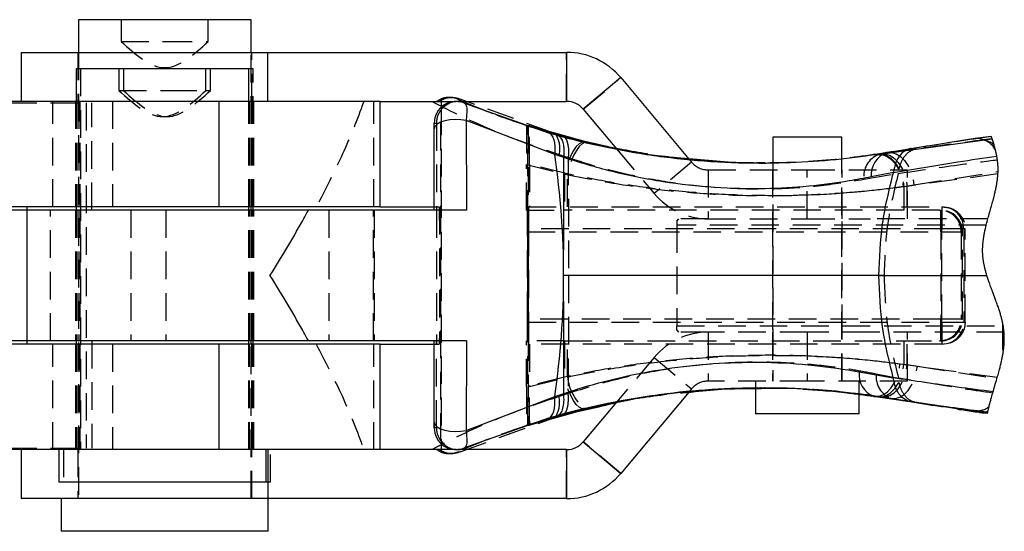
# Model space of a CAD drawing. Extents: x 36 to 398, y 6 to 290.
# Tile 3 of 11: x 150 to 195, y 9 to 32. Entities that reach past the tile are written whole.
import ezdxf

# ---------------------------------------------------------------- set-up
doc = ezdxf.new("R2010")
doc.units = 0
doc.linetypes.add('HIDDEN', pattern=[1.905, 1.27, -0.635])
doc.layers.get('0').update_dxf_attribs({"linetype": 'CONTINUOUS'})

msp = doc.modelspace()

# ---------------------------------------------------------------- linework, layer by layer
at = {"color": 7, "linetype": 'CONTINUOUS'}
for p, q in [((152.7133, 32.1039), (152.7133, 30.6039)), ((160.6508, 32.1039), (152.7133, 32.1039)), ((160.6508, 30.6039), (160.6508, 32.1039)), ((150.082, 30.6039), (150.082, 28.3539)), ((150.082, 30.6039), (161.4149, 30.6039)), ((161.4149, 28.3539), (161.4149, 30.6039)), ((161.4149, 30.6039), (175.1548, 30.6039)), ((175.1548, 30.6039), (175.1548, 28.3539)), ((152.6095, 29.8539), (152.6095, 28.3539)), ((160.547, 29.8539), (152.6095, 29.8539)), ((160.547, 28.3539), (160.547, 29.8539)), ((177.6444, 29.4429), (175.9208, 27.9966)), ((177.6444, 29.4429), (180.7937, 25.6898)), ((159.1665, 28.3539), (129.0557, 28.3539)), ((159.1665, 28.3539), (159.1665, 23.5039)), ((166.5783, 28.3539), (159.1665, 28.3539)), ((166.5783, 23.5039), (166.5783, 28.3539)), ((166.5783, 28.3539), (170.0749, 28.3539)), ((170.1605, 28.3539), (170.0749, 28.3539)), ((170.1605, 28.3539), (175.1548, 28.3539)), ((170.4638, 28.2751), (174.317, 26.9102)), ((175.9208, 27.9966), (177.4482, 26.1764)), ((174.6076, 25.9083), (170.5313, 27.4706)), ((175.9876, 26.4754), (173.303, 27.2281)), ((173.4607, 27.2281), (176.1327, 26.4754)), ((174.317, 26.9102), (174.7319, 26.7927)), ((184.6312, 26.7039), (184.6312, 25.5248)), ((187.8062, 26.7039), (184.6312, 26.7039)), ((187.8062, 25.7338), (187.8062, 26.7039)), ((190.4307, 26.0445), (194.157, 26.5625)), ((175.0227, 25.7752), (174.6076, 25.9083)), ((189.4559, 25.9074), (189.6205, 25.9319)), ((189.8624, 26.002), (190.9837, 26.1876)), ((182.5794, 25.5618), (180.7773, 25.7094)), ((184.2754, 25.534), (183.8947, 25.5399)), ((190.1775, 25.0862), (189.1582, 24.8827)), ((190.1749, 25.073), (190.1775, 25.0862)), ((159.1665, 23.5039), (150.3438, 23.5039)), ((150.3438, 23.5039), (150.3438, 17.2039)), ((163.2908, 23.3539), (150.3438, 23.3539)), ((152.6095, 23.5039), (152.6095, 23.3539)), ((166.5783, 23.5039), (159.1665, 23.5039)), ((160.547, 23.3539), (160.547, 23.5039)), ((160.6508, 23.3539), (160.6508, 23.5039)), ((160.7545, 23.3539), (160.7545, 23.5039)), ((170.5552, 23.3539), (163.2908, 23.3539)), ((166.5783, 23.5039), (169.0673, 23.5039)), ((169.1822, 23.5039), (169.1822, 23.3539)), ((189.5124, 20.3539), (175.018, 20.3539)), ((189.5124, 20.3539), (194.4725, 20.3539)), ((163.2908, 17.3539), (150.3438, 17.3539)), ((159.1665, 17.2039), (150.3438, 17.2039)), ((152.6095, 17.3539), (152.6095, 17.2039)), ((159.1665, 17.2039), (159.1665, 12.3539)), ((166.5783, 17.2039), (159.1665, 17.2039)), ((160.547, 17.2039), (160.547, 17.3539)), ((160.6508, 17.2039), (160.6508, 17.3539)), ((160.7545, 17.2039), (160.7545, 17.3539)), ((170.5552, 17.3539), (163.2908, 17.3539)), ((166.5783, 12.3539), (166.5783, 17.2039)), ((166.5783, 17.2039), (169.0673, 17.2039)), ((169.1822, 17.3539), (169.1822, 17.2039)), ((188.6007, 15.9323), (190.1682, 15.6544)), ((190.1682, 15.6544), (190.1657, 15.6667)), ((180.7912, 15.015), (177.6444, 11.2648)), ((182.3843, 15.1372), (180.8901, 15.0148)), ((183.8437, 15.1774), (183.8437, 14.0039)), ((170.5313, 13.2372), (174.6076, 14.7994)), ((174.6076, 14.7994), (175.0227, 14.9325)), ((177.4539, 14.5382), (175.9208, 12.7111)), ((188.5937, 14.0039), (188.5937, 14.8806)), ((191.003, 14.5457), (189.269, 14.8004)), ((190.0541, 14.7057), (189.6127, 14.7766)), ((173.303, 13.4797), (175.9876, 14.2323)), ((176.1327, 14.2323), (173.4607, 13.4797)), ((194.1316, 14.0663), (191.5655, 14.4687)), ((194.4991, 14.0154), (194.1316, 14.0663)), ((174.317, 13.7975), (170.4638, 12.4326)), ((174.7319, 13.915), (174.317, 13.7975)), ((188.5937, 14.0039), (183.8437, 14.0039)), ((175.9208, 12.7111), (177.6444, 11.2648)), ((159.1665, 12.3539), (129.0557, 12.3539)), ((150.082, 12.3539), (150.082, 10.1039)), ((151.8158, 12.3539), (151.8158, 10.8539)), ((166.5783, 12.3539), (159.1665, 12.3539)), ((161.3408, 10.8539), (161.3408, 12.3539)), ((161.4149, 12.3539), (161.4149, 10.1039)), ((170.0749, 12.3539), (166.5783, 12.3539)), ((170.0749, 12.3539), (170.1605, 12.3539)), ((175.1548, 12.3539), (170.1605, 12.3539)), ((170.4638, 12.4326), (170.5665, 12.4326)), ((175.1548, 12.3539), (175.1548, 10.1039)), ((161.3408, 10.8539), (151.8158, 10.8539)), ((161.4149, 10.1039), (150.082, 10.1039)), ((151.9195, 10.1039), (151.9195, 8.6039)), ((175.1548, 10.1039), (161.4149, 10.1039)), ((161.4445, 8.6039), (161.4445, 10.1039)), ((161.4445, 8.6039), (151.9195, 8.6039))]:
    msp.add_line(p, q, dxfattribs=at)
at = {"color": 7, "linetype": 'HIDDEN'}
for p, q in [((154.682, 32.1039), (154.682, 31.1039)), ((158.682, 31.1039), (158.682, 32.1039)), ((154.682, 31.1039), (156.682, 31.1039)), ((156.682, 31.1039), (158.682, 31.1039)), ((152.682, 30.6039), (152.682, 28.3539)), ((152.7133, 30.6039), (152.7133, 10.1039)), ((160.6508, 23.5039), (160.6508, 30.6039)), ((160.682, 28.3539), (160.682, 30.6039)), ((175.1548, 28.3539), (175.1548, 30.6039)), ((152.817, 29.8539), (152.817, 12.3539)), ((154.5783, 29.8539), (154.5783, 28.8539)), ((154.7857, 29.8539), (154.7857, 28.8539)), ((158.5783, 28.8539), (158.5783, 29.8539)), ((158.7857, 28.8539), (158.7857, 29.8539)), ((160.7545, 29.8539), (160.547, 29.8539)), ((160.7545, 23.5039), (160.7545, 29.8539)), ((175.9208, 27.9966), (177.6444, 29.4429)), ((154.5783, 28.8539), (156.8927, 28.8539)), ((156.8927, 28.8539), (158.5783, 28.8539)), ((158.5783, 28.8539), (158.7857, 28.8539)), ((169.8683, 28.5362), (169.7596, 28.5362)), ((128.5783, 28.2914), (153.3255, 28.2914)), ((151.536, 23.5039), (151.536, 28.3539)), ((152.5783, 28.3539), (152.5783, 23.5039)), ((152.6095, 28.3539), (152.6095, 23.5039)), ((152.6821, 28.3539), (152.6821, 23.5039)), ((152.7857, 28.3539), (152.7857, 23.5039)), ((153.0783, 28.2914), (153.0783, 12.4164)), ((153.3255, 23.3539), (153.3255, 28.2914)), ((154.2859, 28.3539), (154.2859, 23.5039)), ((160.547, 23.5039), (160.547, 28.3539)), ((160.5783, 23.5039), (160.5783, 28.3539)), ((160.6821, 23.5039), (160.6821, 28.3539)), ((160.7857, 23.5039), (160.7857, 28.3539)), ((166.2901, 23.5039), (166.2901, 28.3539)), ((169.3828, 28.4629), (169.1822, 28.3539)), ((169.3828, 28.4629), (169.3828, 28.3539)), ((169.3828, 28.0757), (169.3828, 12.632)), ((170.2659, 28.4524), (170.1614, 28.4524)), ((174.5147, 26.9102), (170.2659, 28.4524)), ((170.5665, 28.2751), (170.4638, 28.2751)), ((169.381, 12.7539), (169.381, 27.9539)), ((169.0749, 27.3539), (169.1816, 27.3539)), ((169.1816, 27.3539), (169.1816, 23.3539)), ((173.3696, 27.2281), (173.303, 27.2281)), ((173.3696, 13.4797), (173.3696, 27.2281)), ((173.3942, 27.2281), (173.3942, 13.4797)), ((173.4607, 27.2281), (173.3942, 27.2281)), ((174.9276, 26.7927), (174.5147, 26.9102)), ((194.6731, 26.7456), (193.9276, 26.6414)), ((193.9276, 26.6414), (189.8848, 26.002)), ((194.157, 26.5625), (194.712, 26.6293)), ((174.817, 25.9083), (175.2304, 25.7752)), ((177.4482, 26.1764), (179.1781, 24.1148)), ((189.8848, 26.002), (189.4472, 25.9312)), ((189.4559, 25.9074), (189.4785, 25.9074)), ((191.2264, 26.162), (189.4785, 25.9074)), ((189.6205, 25.9319), (190.4307, 26.0445)), ((189.8848, 26.002), (189.8624, 26.002)), ((173.312, 25.4578), (175.06, 25.0164)), ((173.312, 23.3539), (173.312, 25.4578)), ((173.4516, 25.4578), (173.4516, 23.5039)), ((175.1921, 25.0164), (173.4516, 25.4578)), ((180.9017, 25.5611), (179.1781, 24.1148)), ((180.7937, 25.6898), (180.9017, 25.5611)), ((183.8957, 25.5327), (184.2512, 25.5229)), ((184.0882, 25.5201), (184.1123, 25.5201)), ((184.2511, 25.5201), (184.2752, 25.5201)), ((184.6312, 25.5248), (184.6312, 15.5039)), ((187.8062, 15.5039), (187.8062, 25.7338)), ((175.06, 25.0164), (175.06, 23.3539)), ((175.1921, 23.5039), (175.1921, 25.0164)), ((181.6677, 25.2039), (181.6677, 22.9539)), ((181.6677, 25.2039), (186.2187, 25.2039)), ((184.6187, 25.2039), (184.6187, 22.9539)), ((186.2187, 22.9539), (186.2187, 25.2039)), ((186.2187, 25.2039), (190.8187, 25.2039)), ((187.8187, 22.9539), (187.8187, 25.2039)), ((188.8212, 24.7754), (190.4011, 25.0534)), ((190.4011, 25.0534), (190.3987, 25.041)), ((194.979, 25.019), (190.8113, 24.4483)), ((190.8187, 22.9539), (190.8187, 25.2039)), ((191.1199, 24.5226), (194.9839, 25.1246)), ((190.8113, 24.4483), (190.6296, 24.424)), ((190.6565, 24.4488), (191.1199, 24.5226)), ((190.6565, 24.4488), (190.6565, 23.3539)), ((190.8113, 23.5039), (190.8113, 24.4483)), ((150.3438, 23.5039), (127.6102, 23.5039)), ((150.3438, 23.3539), (146.5783, 23.3539)), ((151.4322, 17.3539), (151.4322, 23.3539)), ((152.5783, 23.3539), (152.5783, 17.3539)), ((152.6095, 23.3539), (152.6095, 17.3539)), ((152.682, 23.3539), (152.682, 17.3539)), ((152.7857, 23.3539), (152.7857, 17.3539)), ((155.1247, 23.3539), (155.1247, 17.3539)), ((156.7283, 23.3539), (156.7283, 17.3539)), ((160.547, 17.3539), (160.547, 23.3539)), ((160.5783, 17.3539), (160.5783, 23.3539)), ((160.6508, 17.3539), (160.6508, 23.3539)), ((160.682, 17.3539), (160.682, 23.3539)), ((160.7545, 17.3539), (160.7545, 23.3539)), ((160.7857, 17.3539), (160.7857, 23.3539)), ((164.2319, 23.3539), (164.2319, 17.3539)), ((166.2783, 17.3539), (166.2783, 23.3539)), ((166.3157, 23.3539), (166.3157, 17.3539)), ((169.0673, 23.5039), (169.1822, 23.5039)), ((169.1822, 23.5039), (169.3046, 23.5039)), ((169.1822, 23.3539), (169.1822, 17.3539)), ((173.312, 23.3539), (175.06, 23.3539)), ((173.4078, 23.5039), (192.4076, 23.5039)), ((190.6565, 23.3539), (175.06, 23.3539)), ((192.2974, 23.3539), (190.6565, 23.3539)), ((192.2974, 23.3539), (192.3557, 23.3539)), ((192.4076, 23.5039), (192.4658, 23.5039)), ((180.2187, 22.8539), (180.3187, 22.9539)), ((180.2187, 22.8539), (180.2187, 22.6664)), ((180.2187, 22.6664), (180.2187, 18.0413)), ((194.4403, 22.6664), (180.2187, 22.6664)), ((181.6677, 22.9539), (180.3187, 22.9539)), ((181.6677, 22.9539), (186.2187, 22.9539)), ((184.6187, 22.9539), (184.6187, 17.7539)), ((186.2187, 22.9539), (189.1161, 22.9539)), ((187.8187, 17.7539), (187.8187, 22.9539)), ((194.5151, 22.9539), (189.1161, 22.9539)), ((173.3606, 18.3539), (173.3606, 22.3539)), ((173.3606, 22.3539), (192.3604, 22.3539)), ((173.4031, 22.5039), (173.4031, 18.2039)), ((192.4029, 22.5039), (173.4031, 22.5039)), ((192.3604, 22.3539), (193.3557, 22.3539)), ((192.3604, 22.3539), (192.3604, 18.3539)), ((193.4076, 22.5039), (192.4029, 22.5039)), ((192.4029, 18.2039), (192.4029, 22.5039)), ((193.3557, 22.3539), (193.2931, 22.3539)), ((193.2931, 22.3539), (193.2931, 18.3539)), ((193.3557, 18.3539), (193.3557, 22.3539)), ((193.4076, 22.5039), (193.4076, 18.2039)), ((193.4701, 22.5039), (193.4076, 22.5039)), ((193.4701, 18.2039), (193.4701, 22.5039)), ((189.747, 20.3539), (175.2341, 20.3539)), ((189.747, 20.3539), (194.4725, 20.3539)), ((192.3604, 18.3539), (173.3606, 18.3539)), ((173.4031, 18.2039), (192.4029, 18.2039)), ((193.3557, 18.3539), (192.3604, 18.3539)), ((192.4029, 18.2039), (193.4076, 18.2039)), ((193.2931, 18.3539), (193.3557, 18.3539)), ((193.4076, 18.2039), (193.4701, 18.2039)), ((195.1944, 18.1881), (195.1944, 16.6695)), ((180.2187, 18.0413), (195.2226, 18.0413)), ((180.2187, 17.8539), (180.2187, 18.0413)), ((180.3187, 17.7539), (180.2187, 17.8539)), ((181.6677, 17.7539), (180.3187, 17.7539)), ((181.6677, 17.7539), (181.6677, 15.5039)), ((186.2187, 17.7539), (181.6677, 17.7539)), ((184.6187, 17.7539), (184.6187, 15.5039)), ((186.2187, 17.7539), (186.2187, 15.5039)), ((189.1161, 17.7539), (186.2187, 17.7539)), ((187.8187, 15.5039), (187.8187, 17.7539)), ((195.2601, 17.7539), (189.1161, 17.7539)), ((190.8187, 15.5039), (190.8187, 17.7539)), ((150.3438, 17.2039), (127.6102, 17.2039)), ((150.3438, 17.3539), (146.5783, 17.3539)), ((151.536, 12.3539), (151.536, 17.2039)), ((152.5783, 17.2039), (152.5783, 12.3539)), ((152.6095, 17.2039), (152.6095, 12.3539)), ((152.6821, 17.2039), (152.6821, 12.3539)), ((152.7857, 17.2039), (152.7857, 12.3539)), ((153.3255, 17.3539), (153.3255, 12.4164)), ((154.2859, 17.2039), (154.2859, 12.3539)), ((160.547, 12.3539), (160.547, 17.2039)), ((160.5783, 12.3539), (160.5783, 17.2039)), ((160.6508, 10.1039), (160.6508, 17.2039)), ((160.6821, 12.3539), (160.6821, 17.2039)), ((160.7545, 12.3539), (160.7545, 17.2039)), ((160.7857, 12.3539), (160.7857, 17.2039)), ((166.2901, 12.3539), (166.2901, 17.2039)), ((169.0673, 17.2039), (169.1822, 17.2039)), ((169.1816, 13.3539), (169.1816, 17.3539)), ((169.1822, 17.2039), (169.3046, 17.2039)), ((173.312, 15.2499), (173.312, 17.3539)), ((175.06, 17.3539), (173.312, 17.3539)), ((192.4076, 17.2039), (173.4078, 17.2039)), ((173.4516, 17.2039), (173.4516, 15.2499)), ((175.06, 17.3539), (190.6565, 17.3539)), ((175.06, 17.3539), (175.06, 15.6913)), ((175.1921, 15.6913), (175.1921, 17.2039)), ((190.6565, 17.3539), (192.2974, 17.3539)), ((190.6565, 17.3539), (190.6565, 16.2594)), ((190.8113, 16.2589), (190.8113, 17.2039)), ((192.3557, 17.3539), (192.2974, 17.3539)), ((192.4658, 17.2039), (192.4076, 17.2039)), ((179.1781, 16.5929), (177.4539, 14.5382)), ((179.1781, 16.5929), (180.9017, 15.1466)), ((190.6565, 16.2594), (190.4762, 16.2838)), ((194.9483, 15.6667), (190.6565, 16.2594)), ((190.8113, 16.2589), (191.2785, 16.1851)), ((191.2785, 16.1851), (194.9348, 15.6203)), ((175.06, 15.6913), (173.312, 15.2499)), ((173.4516, 15.2499), (175.1921, 15.6913)), ((186.2187, 15.5039), (181.6677, 15.5039)), ((183.8437, 15.5039), (183.8437, 15.1774)), ((190.8187, 15.5039), (186.2187, 15.5039)), ((188.5937, 14.8806), (188.5937, 15.5039)), ((190.4104, 15.6215), (189.3826, 15.825)), ((190.4079, 15.6348), (190.4104, 15.6215)), ((180.9017, 15.1466), (180.7912, 15.015)), ((184.1124, 15.1876), (184.0882, 15.1876)), ((184.2752, 15.1876), (184.2511, 15.1876)), ((175.2304, 14.9325), (174.817, 14.7994)), ((189.2916, 14.8004), (189.269, 14.8004)), ((189.2916, 14.8004), (189.4549, 14.7758)), ((189.4549, 14.7758), (193.953, 14.1452)), ((190.0541, 14.7057), (190.0764, 14.7057)), ((191.5655, 14.4687), (190.0541, 14.7057)), ((190.0764, 14.7057), (191.2071, 14.5201)), ((193.953, 14.1452), (194.5116, 14.0774)), ((170.2659, 12.2553), (174.5147, 13.7975)), ((174.5147, 13.7975), (174.9276, 13.915)), ((169.1816, 13.3539), (169.0749, 13.3539)), ((173.303, 13.4797), (173.3696, 13.4797)), ((173.3942, 13.4797), (173.4607, 13.4797)), ((177.6444, 11.2648), (175.9208, 12.7111)), ((128.5783, 12.4164), (153.3255, 12.4164)), ((152.0232, 12.3539), (152.0232, 10.8539)), ((152.682, 12.3539), (152.682, 10.1039)), ((160.682, 10.1039), (160.682, 12.3539)), ((161.5482, 10.8539), (161.5482, 12.3539)), ((169.1822, 12.3539), (169.3828, 12.2448)), ((169.3828, 12.3539), (169.3828, 12.2448)), ((170.1614, 12.2553), (170.2659, 12.2553)), ((175.1548, 10.1039), (175.1548, 12.3539)), ((169.7596, 12.1715), (169.8683, 12.1715)), ((161.5482, 10.8539), (161.3408, 10.8539))]:
    msp.add_line(p, q, dxfattribs=at)
at = {"color": 8, "linetype": 'CONTINUOUS'}
for p, q in [((169.3828, 28.3539), (169.3828, 28.0757)), ((176.1327, 26.4754), (177.4241, 26.2052)), ((194.1316, 14.0663), (194.3366, 14.0655)), ((169.3828, 12.632), (169.3828, 12.3539))]:
    msp.add_line(p, q, dxfattribs=at)
at = {"color": 7, "linetype": 'CONTINUOUS', "flags": 128}
for points in [[(170.5313, 27.4706), (170.2909, 27.5078), (170.0363, 27.5182), (169.7841, 27.5009), (169.5507, 27.4571), (169.3515, 27.3898), (169.1995, 27.3032), (169.1045, 27.2031), (169.0729, 27.096)], [(170.5313, 27.4706), (170.5414, 26.1283), (170.5494, 24.7535), (170.5552, 23.3539)], [(169.0672, 23.3539), (169.0686, 24.6256), (169.0705, 25.8752), (169.0729, 27.096)], [(174.317, 26.9102), (174.3966, 26.8708), (174.4661, 26.8029), (174.524, 26.7077), (174.5691, 26.5872), (174.6005, 26.4439), (174.6176, 26.2807), (174.62, 26.1009), (174.6076, 25.9083)], [(194.4991, 14.0154), (194.4996, 14.0183), (194.5052, 14.046), (194.5108, 14.0736), (194.5116, 14.0774), (194.5204, 14.1192), (194.5296, 14.1616), (194.539, 14.204), (194.5487, 14.2464), (194.5586, 14.2888), (194.5688, 14.3313), (194.5809, 14.3809), (194.5933, 14.4305), (194.606, 14.4802), (194.619, 14.5299), (194.6322, 14.5796), (194.6456, 14.6294), (194.6592, 14.6791), (194.6783, 14.7476), (194.6976, 14.8161), (194.7173, 14.8846), (194.7372, 14.9531), (194.7587, 15.0267), (194.7838, 15.1114), (194.809, 15.1962), (194.8343, 15.281), (194.8596, 15.3658), (194.8848, 15.4506), (194.9099, 15.5355), (194.9348, 15.6203), (194.9483, 15.6667), (194.9664, 15.7297), (194.9844, 15.7927), (195.0021, 15.8557), (195.0195, 15.9186), (195.0365, 15.9816), (195.0497, 16.0311), (195.0627, 16.0805), (195.0754, 16.13), (195.0879, 16.1794), (195.1001, 16.2288), (195.112, 16.2782), (195.1236, 16.3276), (195.1349, 16.377), (195.1458, 16.4264), (195.1564, 16.4758), (195.1645, 16.5145), (195.1724, 16.5533), (195.18, 16.592), (195.1873, 16.6308), (195.1944, 16.6695), (195.2012, 16.7078), (195.2077, 16.7461), (195.214, 16.7844), (195.22, 16.8227), (195.2256, 16.8609), (195.2309, 16.8985), (195.236, 16.936), (195.2407, 16.9736), (195.2451, 17.0111), (195.2493, 17.0494), (195.2531, 17.0876), (195.2567, 17.1258), (195.2598, 17.1641), (195.2627, 17.2023), (195.2652, 17.2404), (195.2673, 17.2786), (195.2688, 17.312), (195.2701, 17.3453), (195.271, 17.3787), (195.2717, 17.412), (195.2721, 17.4453), (195.2721, 17.4786), (195.2719, 17.5119), (195.2713, 17.5452), (195.2703, 17.58), (195.269, 17.6148), (195.2673, 17.6496), (195.2653, 17.6844), (195.2629, 17.7191), (195.2601, 17.7539), (195.2571, 17.7861), (195.2538, 17.8184), (195.2502, 17.8506), (195.2463, 17.8828), (195.2421, 17.915), (195.2376, 17.9466), (195.2329, 17.9782), (195.2279, 18.0098), (195.2226, 18.0413), (195.2161, 18.0781), (195.2092, 18.1148), (195.202, 18.1515), (195.1944, 18.1881), (195.1859, 18.2276), (195.1771, 18.2671), (195.1678, 18.3065), (195.1583, 18.346), (195.1483, 18.3854), (195.1381, 18.4248), (195.1275, 18.4641), (195.1156, 18.5074), (195.1033, 18.5507), (195.0906, 18.5939), (195.0777, 18.6372), (195.0644, 18.6804), (195.0489, 18.7295), (195.0331, 18.7786), (195.017, 18.8277), (195.0006, 18.8768), (194.9838, 18.9259), (194.9668, 18.9749), (194.9465, 19.0327), (194.9259, 19.0904), (194.905, 19.1482), (194.8839, 19.2059), (194.8534, 19.2883), (194.8226, 19.3707), (194.7917, 19.4531), (194.7607, 19.5355), (194.7297, 19.6179), (194.7077, 19.6767), (194.6858, 19.7356), (194.664, 19.7944), (194.6425, 19.8533), (194.6212, 19.9121), (194.6001, 19.971), (194.5794, 20.0298), (194.5633, 20.0761), (194.5475, 20.1224), (194.5319, 20.1686), (194.5166, 20.2149), (194.5016, 20.2612), (194.4869, 20.3075), (194.4725, 20.3539), (194.4612, 20.3913), (194.4501, 20.4287), (194.4392, 20.4662), (194.4286, 20.5036), (194.4182, 20.5411), (194.4082, 20.5786), (194.3989, 20.6139), (194.39, 20.6493), (194.3813, 20.6846), (194.3729, 20.72), (194.3647, 20.7554), (194.3569, 20.7908), (194.3494, 20.8262), (194.3421, 20.8617), (194.3353, 20.8971), (194.3287, 20.9326), (194.3226, 20.9674), (194.3168, 21.0023), (194.3113, 21.0372), (194.3063, 21.072), (194.3022, 21.1017), (194.2984, 21.1313), (194.2949, 21.1609), (194.2917, 21.1906), (194.2887, 21.2202), (194.286, 21.2499), (194.2838, 21.2779), (194.2818, 21.3059), (194.28, 21.3339), (194.2786, 21.3619), (194.2773, 21.39), (194.2763, 21.4213), (194.2756, 21.4526), (194.2752, 21.4839), (194.2751, 21.5153), (194.2754, 21.5466), (194.2759, 21.578), (194.2767, 21.6094), (194.2778, 21.6408), (194.2795, 21.6766), (194.2815, 21.7125), (194.2838, 21.7483), (194.2865, 21.7842), (194.2896, 21.8201), (194.2929, 21.8554), (194.2965, 21.8907), (194.3005, 21.926), (194.3047, 21.9613), (194.3093, 21.9973), (194.3143, 22.0334), (194.3195, 22.0694), (194.325, 22.1055), (194.3307, 22.1416), (194.3368, 22.1777), (194.3431, 22.2139), (194.3507, 22.256), (194.3587, 22.2982), (194.367, 22.3404), (194.3756, 22.3826), (194.3845, 22.4248), (194.3937, 22.4671), (194.4048, 22.5169), (194.4163, 22.5667), (194.4281, 22.6166), (194.4403, 22.6664), (194.4546, 22.7239), (194.4693, 22.7813), (194.4843, 22.8388), (194.4995, 22.8963), (194.5151, 22.9539), (194.5351, 23.027), (194.5555, 23.1002), (194.5761, 23.1734), (194.5969, 23.2467), (194.6177, 23.3199), (194.6386, 23.3932), (194.6595, 23.4664), (194.6786, 23.5336), (194.6975, 23.6008), (194.7163, 23.668), (194.7348, 23.7351), (194.7531, 23.8023), (194.771, 23.8695), (194.7858, 23.9259), (194.8003, 23.9823), (194.8144, 24.0388), (194.8282, 24.0952), (194.8388, 24.1395), (194.8492, 24.1838), (194.8593, 24.2281), (194.8691, 24.2724), (194.8776, 24.3119), (194.8858, 24.3515), (194.8938, 24.391), (194.9016, 24.4305), (194.909, 24.4701), (194.9162, 24.5096), (194.9231, 24.5491), (194.9297, 24.5886), (194.9361, 24.6288), (194.9421, 24.669), (194.9478, 24.7092), (194.9532, 24.7494), (194.9582, 24.7896), (194.9628, 24.8298), (194.9667, 24.8676), (194.9704, 24.9055), (194.9736, 24.9433), (194.9765, 24.9812), (194.979, 25.019), (194.981, 25.0542), (194.9826, 25.0894), (194.9839, 25.1246), (194.9848, 25.159), (194.9853, 25.1934), (194.9855, 25.2278), (194.9853, 25.2621), (194.9848, 25.2964), (194.9839, 25.3302), (194.9826, 25.3639), (194.9809, 25.3975), (194.9789, 25.4312), (194.9767, 25.4613), (194.9743, 25.4913), (194.9715, 25.5214), (194.9685, 25.5514), (194.9651, 25.5814), (194.9615, 25.6114), (194.9576, 25.6414), (194.9535, 25.6714), (194.949, 25.7016), (194.9443, 25.7318), (194.9394, 25.762), (194.9342, 25.7921), (194.9287, 25.8223), (194.9222, 25.8567), (194.9154, 25.8911), (194.9083, 25.9255), (194.9009, 25.9598), (194.8933, 25.9942), (194.8855, 26.0279), (194.8774, 26.0616), (194.8692, 26.0953), (194.8607, 26.1291), (194.8509, 26.1666), (194.8409, 26.2041), (194.8307, 26.2416), (194.8202, 26.279), (194.8094, 26.3165), (194.7985, 26.354), (194.7848, 26.3997), (194.7709, 26.4453), (194.7566, 26.491), (194.7421, 26.5367), (194.7274, 26.5823), (194.7125, 26.6279), (194.712, 26.6293), (194.6927, 26.6875), (194.6731, 26.7456), (194.6721, 26.7486)], [(169.0729, 13.6117), (169.0705, 14.8325), (169.0686, 16.0821), (169.0672, 17.3539)], [(170.5552, 17.3539), (170.5494, 15.9542), (170.5414, 14.5794), (170.5313, 13.2372)], [(174.317, 13.7975), (174.3966, 13.8369), (174.4661, 13.9048), (174.524, 14), (174.5691, 14.1205), (174.6005, 14.2638), (174.6176, 14.427), (174.62, 14.6068), (174.6076, 14.7994)], [(169.0729, 13.6117), (169.1045, 13.5046), (169.1995, 13.4045), (169.3515, 13.3179), (169.5507, 13.2506), (169.7841, 13.2068), (170.0363, 13.1896), (170.2909, 13.1999), (170.5313, 13.2372)]]:
    msp.add_lwpolyline(points, dxfattribs=at)
at = {"color": 7, "linetype": 'HIDDEN', "flags": 128}
for points in [[(174.5147, 26.9102), (174.5961, 26.8708), (174.6674, 26.8029), (174.727, 26.7077), (174.7737, 26.5872), (174.8066, 26.4439), (174.825, 26.2807), (174.8285, 26.1009), (174.817, 25.9083)], [(175.9876, 26.4754), (175.8667, 26.4715), (175.7359, 26.405), (175.6011, 26.2788), (175.4679, 26.0983), (175.3421, 25.8713), (175.229, 25.6076), (175.1337, 25.3185), (175.06, 25.0164)], [(176.1327, 26.4754), (176.0091, 26.4715), (175.8758, 26.405), (175.7386, 26.2788), (175.6034, 26.0983), (175.476, 25.8713), (175.3618, 25.6076), (175.2658, 25.3185), (175.1921, 25.0164)], [(189.4472, 25.9312), (189.6516, 25.9296), (189.8571, 25.8638), (190.0547, 25.7365), (190.2359, 25.5533), (190.3928, 25.3221), (190.5186, 25.0529), (190.6078, 24.7576), (190.6565, 24.4488)], [(189.4559, 25.9074), (189.6538, 25.9045), (189.8528, 25.8376), (190.0443, 25.7097), (190.2199, 25.5263), (190.3722, 25.2953), (190.4945, 25.0266), (190.5816, 24.732), (190.6296, 24.424)], [(189.6205, 25.9319), (189.8223, 25.9294), (190.025, 25.8628), (190.2197, 25.7351), (190.3981, 25.5516), (190.5525, 25.3205), (190.6761, 25.0516), (190.7637, 24.7567), (190.8113, 24.4483)], [(189.8848, 26.002), (190.0915, 26.0031), (190.3, 25.9392), (190.5012, 25.8131), (190.6862, 25.6303), (190.8469, 25.399), (190.9763, 25.1292), (191.0687, 24.8327), (191.1199, 24.5226)], [(169.3046, 23.5039), (169.3059, 21.4082), (169.3059, 19.2995), (169.3046, 17.2039)], [(189.2916, 14.8004), (189.4918, 14.8033), (189.693, 14.8701), (189.8864, 14.998), (190.0638, 15.1814), (190.2174, 15.4124), (190.3406, 15.6811), (190.4282, 15.9758), (190.4762, 16.2838)], [(189.4549, 14.7758), (189.659, 14.7783), (189.8638, 14.8449), (190.0605, 14.9727), (190.2406, 15.1561), (190.3963, 15.3872), (190.5208, 15.6561), (190.6088, 15.9511), (190.6565, 16.2594)], [(189.6127, 14.7766), (189.8149, 14.7781), (190.0182, 14.8439), (190.2139, 14.9712), (190.3934, 15.1545), (190.549, 15.3857), (190.6739, 15.6548), (190.7626, 15.9502), (190.8113, 16.2589)], [(190.0541, 14.7057), (190.2585, 14.7047), (190.4649, 14.7686), (190.6641, 14.8946), (190.8475, 15.0774), (191.0069, 15.3087), (191.1353, 15.5786), (191.2272, 15.875), (191.2785, 16.1851)], [(175.9876, 14.2323), (175.8667, 14.2362), (175.7359, 14.3028), (175.6011, 14.429), (175.4679, 14.6094), (175.3421, 14.8364), (175.229, 15.1001), (175.1337, 15.3892), (175.06, 15.6913)], [(174.5147, 13.7975), (174.5961, 13.8369), (174.6674, 13.9048), (174.727, 14), (174.7737, 14.1205), (174.8066, 14.2638), (174.825, 14.427), (174.8285, 14.6068), (174.817, 14.7994)], [(194.3366, 14.0655), (194.3483, 14.0672), (194.5204, 14.1192)]]:
    msp.add_lwpolyline(points, dxfattribs=at)
at = {"color": 8, "linetype": 'CONTINUOUS', "flags": 128}
msp.add_lwpolyline([(176.1327, 14.2323), (176.0091, 14.2362), (175.939, 14.264)], dxfattribs=at)
at = {"color": 7, "linetype": 'CONTINUOUS'}
for centre, radius, start, end in [((175.1548, 27.3539), 3.25, 39.99997, 90.00001), ((170.0749, 27.3539), 1, 67.11467, 180.00059), ((175.1548, 27.3539), 1, 40.00016, 89.99977), ((137.7151, 20.3904), 37.3028, 359.94385, 8.50647), ((190.2406, 24.9828), 1.0871, 110.35856, 185.28292), ((137.7151, 20.3173), 37.3028, 351.49353, 0.05615), ((189.6697, 15.8001), 1.0771, 172.95303, 248.16072), ((170.0749, 13.3539), 1, 179.99941, 292.88533), ((175.1548, 13.3539), 1, 270.00023, 319.99984), ((170.1787, 13.3485), 0.9947, 270.00175, 292.94755), ((175.1548, 13.3539), 3.25, 269.99999, 320.00003)]:
    msp.add_arc(centre, radius, start, end, dxfattribs=at)
at = {"color": 7, "linetype": 'HIDDEN'}
for centre, radius, start, end in [((169.7596, 27.5308), 1.0054, 66.44364, 112.0068), ((170.1787, 27.3584), 0.9954, 67.06863, 143.25889), ((184.216, 60.6825), 35.1613, 246.43937, 252.07465), ((184.1472, 60.3557), 34.8367, 247.05557, 251.97843), ((193.989, 25.6475), 0.9958, 28.91797, 93.53671), ((194.2525, 25.7655), 0.8027, 47.14701, 96.83211), ((189.8878, 24.9129), 1.0754, 112.36894, 187.34045), ((181.6677, 26.2039), 1, 219.9999, 270.00015), ((181.6677, 26.2039), 3.25, 219.99997, 270.00004), ((120.3255, 22.6039), 53.0357, 359.72983, 0.81018), ((226.481, 22.7539), 53.0785, 179.19047, 180.26995), ((192.3557, 22.3539), 1, 359.99966, 89.99961), ((139.3421, 22.604), 53.0189, 359.72966, 0.81035), ((245.4703, 22.754), 53.068, 179.19036, 180.27006), ((192.4076, 22.5039), 1, 359.99965, 89.99961), ((120.3255, 18.1038), 53.0357, 359.18982, 0.27017), ((226.481, 17.9538), 53.0785, 179.73005, 180.80953), ((192.3557, 18.3539), 1, 270.00039, 0.00034), ((139.3421, 18.1037), 53.0189, 359.18965, 0.27034), ((245.4703, 17.9537), 53.068, 179.72994, 180.80964), ((192.4076, 18.2039), 1, 270.00039, 0.00035), ((181.6677, 14.5039), 3.25, 89.99996, 140.00003), ((177.4318, 15.9542), 2.2551, 186.69381, 228.54841), ((181.6677, 14.5039), 1, 89.99985, 140.0001), ((190.462, 15.7195), 1.0846, 174.41549, 249.1756), ((194.0411, 14.9655), 0.8251, 263.86767, 309.75551), ((184.216, -19.9748), 35.1613, 107.92535, 113.56063), ((184.1472, -19.648), 34.8367, 108.02157, 112.94443), ((170.1791, 13.3501), 0.9963, 216.76274, 269.9757), ((169.7596, 13.1769), 1.0054, 247.9932, 293.55636)]:
    msp.add_arc(centre, radius, start, end, dxfattribs=at)
for points, knots in [([(154.682, 31.1039), (155.3487, 30.503), (156.682, 29.3013), (158.0153, 30.503), (158.682, 31.1039)], [0, 0, 0, 0, 0.5, 1, 1, 1, 1]), ([(154.5783, 28.8539), (155.245, 28.253), (156.5783, 27.0513), (157.9116, 28.253), (158.5783, 28.8539)], [0, 0, 0, 0, 0.5, 1, 1, 1, 1]), ([(169.2964, 28.3539), (169.4184, 28.4199), (169.716, 28.5809), (170.0829, 28.5329), (170.2647, 28.453), (170.2659, 28.4524)], [0, 0, 0, 0, 0.4083205, 0.9959296, 1, 1, 1, 1]), ([(165.8299, 28.3539), (165.8256, 28.3415), (165.5404, 27.5259), (164.873, 25.8785), (164.0657, 24.3129), (163.6486, 23.5039)], [0, 0, 0, 0, 0.0073788, 0.4870659, 1, 1, 1, 1]), ([(168.9583, 28.3539), (169.0711, 28.2951), (170.0733, 27.7726), (171.9967, 26.874), (173.8816, 26.2286), (174.817, 25.9083)], [0, 0, 0, 0, 0.0600267, 0.533524, 1, 1, 1, 1]), ([(169.1816, 27.3539), (169.1902, 27.4536), (169.2073, 27.6497), (169.3037, 27.8465), (169.3704, 27.9392), (169.381, 27.9539)], [0, 0, 0, 0, 0.4652489, 0.9153939, 1, 1, 1, 1]), ([(173.303, 27.2281), (173.3043, 27.1768), (173.3085, 27.0109), (173.3091, 26.6667), (173.3116, 26.1716), (173.312, 25.7475), (173.312, 25.5015), (173.312, 25.4578)], [0, 0, 0, 0, 0.0869267, 0.281271, 0.5831509, 0.9259431, 1, 1, 1, 1]), ([(173.4516, 25.4578), (173.4518, 25.6322), (173.452, 25.9614), (173.4528, 26.4269), (173.4556, 26.8145), (173.4555, 27.0755), (173.4597, 27.2001), (173.4607, 27.2281)], [0, 0, 0, 0, 0.295596, 0.55778, 0.7887763, 0.9525274, 1, 1, 1, 1]), ([(180.7773, 25.7094), (180.5977, 25.723), (179.6768, 25.793), (178.0338, 26.0661), (176.2652, 26.4325), (175.2394, 26.7087), (174.9276, 26.7927)], [0, 0, 0, 0, 0.0906907, 0.4650425, 0.8373853, 1, 1, 1, 1]), ([(174.9276, 26.7927), (174.9833, 26.7615), (175.1115, 26.6896), (175.2036, 26.4425), (175.2519, 26.1353), (175.238, 25.9023), (175.2304, 25.7752)], [0, 0, 0, 0, 0.1656019, 0.3816529, 0.6626948, 1, 1, 1, 1]), ([(189.4472, 25.9312), (188.967, 25.8626), (187.9479, 25.7171), (186.2666, 25.5721), (184.353, 25.5005), (182.303, 25.5459), (180.2244, 25.7181), (178.1237, 26.0079), (176.7169, 26.3158), (175.9876, 26.4754)], [0, 0, 0, 0, 0.1073521, 0.2278334, 0.3733137, 0.5310492, 0.6813566, 0.8348048, 1, 1, 1, 1]), ([(194.7125, 26.6279), (194.5173, 26.6041), (193.3536, 26.462), (192.1926, 26.2982), (191.2264, 26.162)], [0, 0, 0, 0, 0.1677161, 1, 1, 1, 1]), ([(177.4241, 26.2052), (177.6364, 26.1597), (178.5385, 25.9662), (179.6603, 25.7981), (180.5719, 25.7228), (180.7805, 25.7056)], [0, 0, 0, 0, 0.1919072, 0.8150834, 1, 1, 1, 1]), ([(191.2264, 26.162), (191.2165, 26.1604), (191.1461, 26.1494), (190.9578, 26.0879), (190.6968, 25.8762), (190.4812, 25.5028), (190.4288, 25.2085), (190.4011, 25.0534)], [0, 0, 0, 0, 0.0203353, 0.144609, 0.3968579, 0.6821193, 1, 1, 1, 1]), ([(175.2299, 25.7724), (175.5164, 25.68), (176.4526, 25.3782), (178.1018, 24.9525), (180.184, 24.5731), (182.3325, 24.3559), (184.5138, 24.314), (186.6884, 24.4381), (188.1207, 24.6647), (188.8212, 24.7754)], [0, 0, 0, 0, 0.0655771, 0.2142889, 0.3706678, 0.5262699, 0.6842118, 0.8455839, 1, 1, 1, 1]), ([(175.2304, 25.7737), (175.2324, 24.8589), (175.2363, 23.0522), (175.2348, 21.2456), (175.2341, 20.3539)], [0, 0, 0, 0, 0.5064036, 1, 1, 1, 1]), ([(190.3987, 25.041), (191.3837, 25.1862), (192.9001, 25.4097), (194.4206, 25.6035), (194.9535, 25.6714)], [0, 0, 0, 0, 0.64953458, 1, 1, 1, 1]), ([(175.06, 25.0164), (175.9054, 24.8497), (177.5265, 24.5301), (179.9593, 24.2291), (182.3525, 24.0475), (184.7384, 24.0013), (186.9474, 24.0724), (188.9098, 24.2252), (190.0917, 24.3765), (190.6565, 24.4488)], [0, 0, 0, 0, 0.164764, 0.3159453, 0.4685215, 0.6236773, 0.7721149, 0.8911007, 1, 1, 1, 1]), ([(190.6296, 24.424), (190.1128, 24.3598), (188.8968, 24.2087), (186.923, 24.0645), (184.6597, 23.999), (182.2837, 24.059), (179.8654, 24.2481), (177.4934, 24.5592), (175.9494, 24.866), (175.1921, 25.0164)], [0, 0, 0, 0, 0.1006261, 0.2367788, 0.3822505, 0.53804, 0.6958403, 0.8508372, 1, 1, 1, 1]), ([(190.3987, 25.041), (190.2101, 24.2741), (189.8314, 22.7342), (189.7752, 21.1494), (189.747, 20.3539)], [0, 0, 0, 0, 0.4980195, 1, 1, 1, 1]), ([(193.2931, 22.3539), (193.286, 22.4445), (193.2722, 22.6207), (193.157, 22.8847), (192.9501, 23.1367), (192.643, 23.3208), (192.4051, 23.3436), (192.2974, 23.3539)], [0, 0, 0, 0, 0.1736862, 0.337737, 0.5442906, 0.7938191, 1, 1, 1, 1]), ([(192.4658, 23.5039), (192.5933, 23.4898), (192.8477, 23.4616), (193.1552, 23.2572), (193.3517, 23.0026), (193.4535, 22.7477), (193.4648, 22.5809), (193.4701, 22.5039)], [0, 0, 0, 0, 0.2427585, 0.4841971, 0.6811029, 0.8528591, 1, 1, 1, 1]), ([(175.2341, 20.3539), (175.2348, 19.4621), (175.2363, 17.6555), (175.2324, 15.8489), (175.2304, 14.934)], [0, 0, 0, 0, 0.4935964, 1, 1, 1, 1]), ([(189.747, 20.3539), (189.7752, 19.5586), (189.8316, 17.9626), (190.2154, 16.4124), (190.4079, 15.6348)], [0, 0, 0, 0, 0.4983296, 1, 1, 1, 1]), ([(192.2974, 17.3539), (192.4239, 17.368), (192.6765, 17.3962), (192.9814, 17.6009), (193.176, 17.8554), (193.2767, 18.1101), (193.288, 18.2769), (193.2931, 18.3539)], [0, 0, 0, 0, 0.2418169, 0.4828266, 0.6799453, 0.8522463, 1, 1, 1, 1]), ([(193.4701, 18.2039), (193.4629, 18.1132), (193.4489, 17.9369), (193.3326, 17.6728), (193.1236, 17.4207), (192.814, 17.2369), (192.5743, 17.2142), (192.4658, 17.2039)], [0, 0, 0, 0, 0.1729739, 0.3365402, 0.5429352, 0.7929988, 1, 1, 1, 1]), ([(163.6486, 17.2039), (164.0604, 16.4055), (164.8679, 14.84), (165.5365, 13.193), (165.8256, 12.3662), (165.8299, 12.3539)], [0, 0, 0, 0, 0.5062671, 0.9926211, 1, 1, 1, 1]), ([(190.4762, 16.2838), (189.963, 16.348), (188.754, 16.4993), (186.7896, 16.6433), (184.5334, 16.7087), (182.1611, 16.6486), (179.7428, 16.4594), (177.3674, 16.1482), (175.8196, 15.8417), (175.06, 15.6913)], [0, 0, 0, 0, 0.1000868, 0.2357558, 0.3809632, 0.5367233, 0.6947368, 0.8501799, 1, 1, 1, 1]), ([(175.1921, 15.6913), (176.035, 15.858), (177.6524, 16.178), (180.0816, 16.4787), (182.4753, 16.6604), (184.8653, 16.7065), (187.0814, 16.6352), (189.0535, 16.4823), (190.2426, 16.3312), (190.8113, 16.2589)], [0, 0, 0, 0, 0.1640422, 0.3148027, 0.4671785, 0.6223722, 0.7710918, 0.8905091, 1, 1, 1, 1]), ([(189.3826, 15.825), (189.0437, 15.8895), (188.0957, 16.0698), (186.4602, 16.2774), (184.3958, 16.3971), (182.1422, 16.3449), (179.8009, 16.0819), (177.4719, 15.6247), (175.9758, 15.1648), (175.2299, 14.9355)], [0, 0, 0, 0, 0.07215155, 0.20184586, 0.34452023, 0.50438979, 0.67275442, 0.83685371, 1, 1, 1, 1]), ([(194.7372, 14.9531), (194.2912, 15.0174), (192.8453, 15.226), (191.4044, 15.4676), (190.4079, 15.6348)], [0, 0, 0, 0, 0.3083857, 1, 1, 1, 1]), ([(191.2071, 14.5201), (191.1974, 14.5219), (191.1328, 14.5332), (190.9519, 14.594), (190.6974, 14.8014), (190.486, 15.1738), (190.4365, 15.4668), (190.4104, 15.6215)], [0, 0, 0, 0, 0.0204476, 0.1354062, 0.3898523, 0.6779636, 1, 1, 1, 1]), ([(173.312, 15.2499), (173.3119, 15.0755), (173.3117, 14.7463), (173.3109, 14.2809), (173.3081, 13.8932), (173.3081, 13.6322), (173.3039, 13.5077), (173.303, 13.4797)], [0, 0, 0, 0, 0.295596, 0.5577799, 0.7887763, 0.9525274, 1, 1, 1, 1]), ([(173.4607, 13.4797), (173.4594, 13.5309), (173.4552, 13.6969), (173.4546, 14.041), (173.4521, 14.5361), (173.4517, 14.9602), (173.4516, 15.2062), (173.4516, 15.2499)], [0, 0, 0, 0, 0.0869267, 0.281271, 0.5831508, 0.9259431, 1, 1, 1, 1]), ([(180.8901, 15.0148), (180.7186, 15.0015), (179.8567, 14.9351), (178.2636, 14.6943), (176.8599, 14.39), (176.1327, 14.2323)], [0, 0, 0, 0, 0.1069863, 0.5374022, 1, 1, 1, 1]), ([(176.6359, 14.3268), (176.8474, 14.3788), (177.8899, 14.6355), (179.3109, 14.8675), (180.524, 14.9706), (180.8843, 15.0012)], [0, 0, 0, 0, 0.1517264, 0.7480486, 1, 1, 1, 1]), ([(189.6127, 14.7766), (189.129, 14.8452), (188.1034, 14.9907), (186.4136, 15.1341), (184.567, 15.2111), (183.2678, 15.1661), (182.628, 15.1439)], [0, 0, 0, 0, 0.2091792, 0.4435015, 0.7259445, 1, 1, 1, 1]), ([(183.8437, 15.163), (184.1733, 15.1728), (185.2139, 15.204), (186.9339, 15.1008), (188.6823, 14.9259), (189.7152, 14.7628), (190.0764, 14.7057)], [0, 0, 0, 0, 0.158015, 0.4988701, 0.8247298, 1, 1, 1, 1]), ([(184.1124, 15.1848), (184.1451, 15.1857), (184.8178, 15.2051), (186.1038, 15.1387), (187.7991, 15.0091), (188.8488, 14.8623), (189.2916, 14.8004)], [0, 0, 0, 0, 0.0188522, 0.3884071, 0.7420117, 1, 1, 1, 1]), ([(174.817, 14.7994), (173.8927, 14.4832), (172.0076, 13.8382), (170.0837, 12.9405), (169.0711, 12.4126), (168.9583, 12.3539)], [0, 0, 0, 0, 0.46093177, 0.93997325, 1, 1, 1, 1]), ([(174.9276, 13.915), (174.9285, 13.9153), (174.931, 13.916), (174.9394, 13.9185), (174.9684, 13.929), (175.0298, 13.9648), (175.1196, 14.0676), (175.196, 14.2557), (175.2337, 14.4872), (175.2408, 14.7008), (175.2346, 14.8387), (175.2312, 14.9067), (175.2297, 14.9261), (175.2301, 14.9317), (175.2301, 14.9324)], [0, 0, 0, 0, 0.0023638, 0.0070152, 0.0232043, 0.0844505, 0.1940431, 0.3799369, 0.6173051, 0.816349, 0.9485297, 0.9847851, 0.9981839, 1, 1, 1, 1]), ([(191.2071, 14.5201), (192.1746, 14.3647), (193.2708, 14.1885), (194.3705, 14.0362), (194.4996, 14.0183)], [0, 0, 0, 0, 0.8825929, 1, 1, 1, 1]), ([(169.0749, 13.3539), (169.0746, 13.3623), (169.0735, 13.3964), (169.0736, 13.4682), (169.0731, 13.5457), (169.073, 13.5975), (169.0729, 13.6117)], [0, 0, 0, 0, 0.0981857, 0.3966156, 0.8349159, 1, 1, 1, 1]), ([(169.381, 12.7539), (169.3265, 12.84), (169.2107, 13.0231), (169.1917, 13.2394), (169.1816, 13.3539)], [0, 0, 0, 0, 0.47054287, 1, 1, 1, 1]), ([(170.2659, 12.2553), (170.2647, 12.2548), (170.0829, 12.1749), (169.716, 12.1268), (169.4184, 12.2878), (169.2964, 12.3539)], [0, 0, 0, 0, 0.0040704, 0.5916795, 1, 1, 1, 1])]:
    msp.add_open_spline(points, degree=3, knots=knots, dxfattribs=at)
msp.add_open_spline([(154.7857, 28.8539), (155.4524, 28.253), (156.7857, 27.0513), (158.119, 28.253), (158.7857, 28.8539)], degree=3, dxfattribs=at)
at = {"color": 7, "linetype": 'CONTINUOUS'}
for points, knots in [([(170.4638, 28.2751), (170.4911, 28.2407), (170.5701, 28.1408), (170.5634, 27.8904), (170.556, 27.662), (170.5365, 27.5112), (170.5313, 27.4706)], [0, 0, 0, 0, 0.1557327, 0.4514782, 0.8522777, 1, 1, 1, 1]), ([(169.0729, 27.096), (169.073, 27.1102), (169.0731, 27.1621), (169.0736, 27.2396), (169.0735, 27.3113), (169.0746, 27.3454), (169.0749, 27.3539)], [0, 0, 0, 0, 0.1650841, 0.6033844, 0.9018143, 1, 1, 1, 1]), ([(174.7318, 26.7927), (174.74, 26.7904), (175.517, 26.5757), (177.1361, 26.1877), (179.5902, 25.7798), (182.1172, 25.5456), (184.506, 25.4961), (186.7373, 25.6011), (188.4772, 25.7823), (189.5038, 25.9451), (189.8624, 26.002)], [0, 0, 0, 0, 0.00167141, 0.15837984, 0.32681645, 0.4900124, 0.6565745, 0.79580106, 0.92865869, 1, 1, 1, 1]), ([(174.7319, 26.7927), (174.7327, 26.7924), (174.7352, 26.7917), (174.7433, 26.7892), (174.7717, 26.7787), (174.8318, 26.7428), (174.9192, 26.6396), (174.9928, 26.4516), (175.0283, 26.2203), (175.0342, 26.0069), (175.0273, 25.8691), (175.0237, 25.801), (175.0221, 25.7817), (175.0225, 25.776), (175.0225, 25.7753)], [0, 0, 0, 0, 0.0023135, 0.0068771, 0.0227953, 0.083193, 0.1919235, 0.377613, 0.6156396, 0.8155123, 0.948295, 0.9847172, 0.9981762, 1, 1, 1, 1]), ([(190.9837, 26.1876), (191.9435, 26.3424), (193.1713, 26.5405), (194.4031, 26.7113), (194.6721, 26.7486)], [0, 0, 0, 0, 0.7816651, 1, 1, 1, 1]), ([(194.9287, 25.8223), (194.3331, 25.7361), (192.7454, 25.5063), (191.1634, 25.2396), (190.1749, 25.073)], [0, 0, 0, 0, 0.375158, 1, 1, 1, 1]), ([(190.9837, 26.1876), (190.9739, 26.1859), (190.9087, 26.1745), (190.7263, 26.1139), (190.4691, 25.907), (190.2546, 25.5344), (190.2041, 25.241), (190.1775, 25.0862)], [0, 0, 0, 0, 0.0205578, 0.1360992, 0.3912232, 0.6790393, 1, 1, 1, 1]), ([(175.018, 20.3539), (175.019, 21.2456), (175.0211, 23.0522), (175.0222, 24.8588), (175.0227, 25.7737)], [0, 0, 0, 0, 0.4935968, 1, 1, 1, 1]), ([(189.1582, 24.8827), (188.8216, 24.8182), (187.87, 24.6358), (186.2419, 24.431), (184.1698, 24.3087), (181.9292, 24.3673), (179.5768, 24.6288), (177.2595, 25.0881), (175.7597, 25.5468), (175.0222, 25.7722)], [0, 0, 0, 0, 0.0717671, 0.2029105, 0.3433291, 0.5061487, 0.6716643, 0.8385749, 1, 1, 1, 1]), ([(189.5124, 20.3539), (189.5407, 21.1492), (189.5973, 22.7452), (189.9819, 24.2953), (190.1749, 25.073)], [0, 0, 0, 0, 0.498306, 1, 1, 1, 1]), ([(161.5221, 20.3539), (161.5268, 20.3613), (162.0443, 21.1822), (162.6428, 22.1779), (163.1988, 23.187), (163.2908, 23.3539)], [0, 0, 0, 0, 0.0075735, 0.835897, 1, 1, 1, 1]), ([(163.2908, 17.3539), (163.1988, 17.5207), (162.6428, 18.5298), (162.0443, 19.5255), (161.5268, 20.3464), (161.5221, 20.3539)], [0, 0, 0, 0, 0.164103, 0.9924265, 1, 1, 1, 1]), ([(175.0227, 14.934), (175.0222, 15.8489), (175.0211, 17.6555), (175.019, 19.4621), (175.018, 20.3539)], [0, 0, 0, 0, 0.50640319, 1, 1, 1, 1]), ([(190.1657, 15.6667), (189.9767, 16.4336), (189.597, 17.9733), (189.5407, 19.5583), (189.5124, 20.3539)], [0, 0, 0, 0, 0.4980429, 1, 1, 1, 1]), ([(175.0222, 14.9353), (175.3098, 15.0277), (176.2569, 15.332), (177.9103, 15.7552), (180.0053, 16.1382), (182.1452, 16.3499), (184.3349, 16.3945), (186.4906, 16.2665), (187.9165, 16.0406), (188.6007, 15.9323)], [0, 0, 0, 0, 0.0658554, 0.2169292, 0.3717716, 0.5299031, 0.6852957, 0.8490023, 1, 1, 1, 1]), ([(190.1657, 15.6667), (191.1426, 15.5215), (192.6717, 15.2943), (194.205, 15.0977), (194.7587, 15.0267)], [0, 0, 0, 0, 0.6388663, 1, 1, 1, 1]), ([(191.003, 14.5457), (190.993, 14.5473), (190.9219, 14.5583), (190.732, 14.6197), (190.4684, 14.8309), (190.2498, 15.2044), (190.1963, 15.4992), (190.1682, 15.6544)], [0, 0, 0, 0, 0.0204457, 0.1453382, 0.3982243, 0.6831808, 1, 1, 1, 1]), ([(189.269, 14.8004), (188.5537, 14.8948), (187.0263, 15.0964), (184.7357, 15.2064), (182.376, 15.1715), (180.0977, 14.9847), (177.8461, 14.6493), (176.0741, 14.2743), (175.0449, 13.9988), (174.7318, 13.915)], [0, 0, 0, 0, 0.1475012, 0.3150056, 0.4684129, 0.6299025, 0.7821131, 0.9337207, 1, 1, 1, 1]), ([(175.9876, 14.2323), (176.6313, 14.3746), (177.965, 14.6696), (180.005, 14.9635), (182.0715, 15.1546), (183.439, 15.1748), (184.1124, 15.1848)], [0, 0, 0, 0, 0.2411689, 0.4996906, 0.7536261, 1, 1, 1, 1]), ([(180.8843, 15.0012), (181.3509, 15.0525), (182.3343, 15.1606), (183.3237, 15.1622), (183.8437, 15.163)], [0, 0, 0, 0, 0.4744259, 1, 1, 1, 1]), ([(174.7319, 13.915), (174.7863, 13.9464), (174.9123, 14.019), (175.0002, 14.2659), (175.0459, 14.5726), (175.0309, 14.8054), (175.0227, 14.9325)], [0, 0, 0, 0, 0.1636329, 0.3793167, 0.6611864, 1, 1, 1, 1]), ([(194.5108, 14.0736), (194.3005, 14.0995), (193.1295, 14.2434), (191.9613, 14.4095), (191.003, 14.5457)], [0, 0, 0, 0, 0.1796197, 1, 1, 1, 1]), ([(174.9275, 13.915), (174.9357, 13.9173), (175.5001, 14.074), (176.0721, 14.2013), (176.6359, 14.3268)], [0, 0, 0, 0, 0.0144661, 1, 1, 1, 1]), ([(169.073, 13.5791), (169.0731, 13.5453), (169.0734, 13.4778), (169.0736, 13.4034), (169.0743, 13.3628), (169.0745, 13.3558)], [0, 0, 0, 0, 0.4541189, 0.9061246, 1, 1, 1, 1]), ([(170.5313, 13.2372), (170.5365, 13.1966), (170.556, 13.0458), (170.5634, 12.8173), (170.5701, 12.5669), (170.4911, 12.467), (170.4638, 12.4326)], [0, 0, 0, 0, 0.1477223, 0.5485218, 0.8442673, 1, 1, 1, 1])]:
    msp.add_open_spline(points, degree=3, knots=knots, dxfattribs=at)
at = {"color": 8, "linetype": 'CONTINUOUS'}
msp.add_open_spline([(180.7805, 25.7056), (181.2629, 25.6564), (182.2985, 25.551), (183.3396, 25.5391), (183.8957, 25.5327)], degree=3, knots=[0, 0, 0, 0, 0.4657779, 1, 1, 1, 1], dxfattribs=at)

doc.saveas('drawing.dxf')
